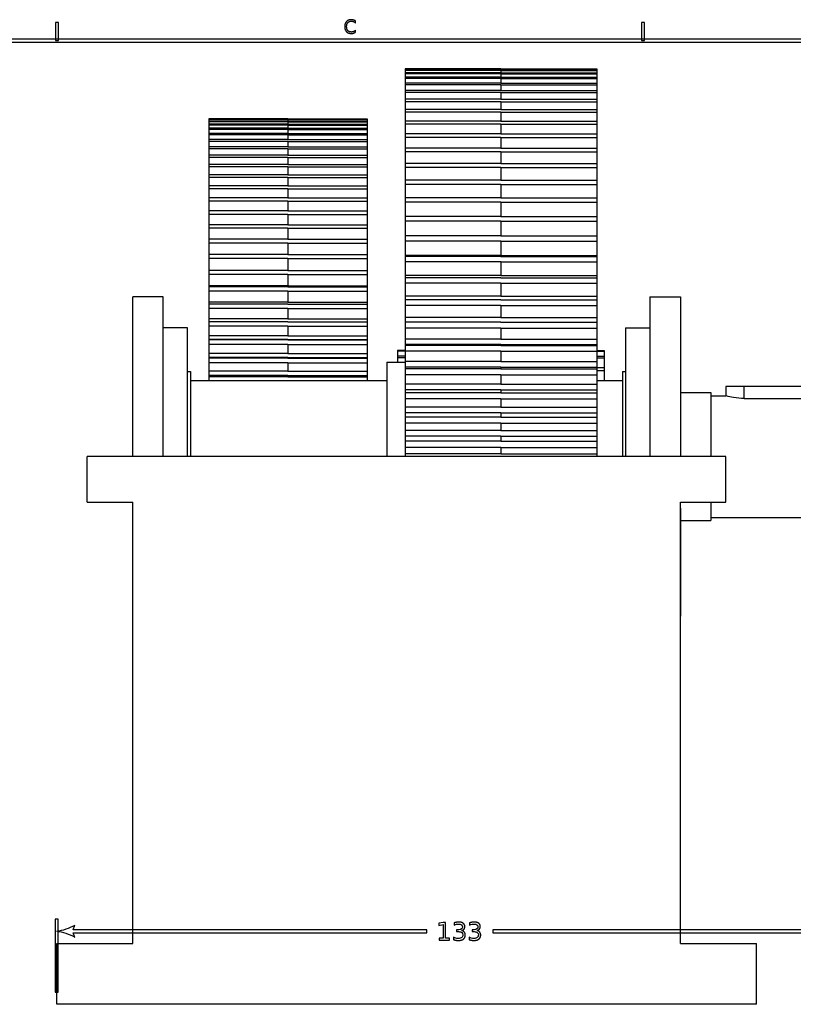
# Model space of a CAD drawing. Header units: millimetres. Extents: x -292 to 292, y -196 to 196.
# Tile 13 of 14: x -6 to 121, y 34 to 196. Entities that reach past the tile are written whole.
import ezdxf

# ---------------------------------------------------------------- set-up
doc = ezdxf.new("R2010")
doc.units = ezdxf.units.MM
doc.layers.add('可见轮廓', color=7, linetype='Continuous')

msp = doc.modelspace()

# ---------------------------------------------------------------- linework, layer by layer
at = {"layer": '可见轮廓'}
for p, q in [((49.05, 195.58), (49.05, 195.9)), ((-0.25, 195.67), (-0.25, 192.67)), ((0.25, 195.67), (-0.25, 195.67)), ((0.25, 192.67), (0.25, 195.67)), ((49.05, 194.05), (49.05, 194.36)), ((96.08, 195.67), (96.08, 192.67)), ((96.58, 195.67), (96.08, 195.67)), ((96.58, 192.67), (96.58, 195.67)), ((289.25, 192.92), (-289.25, 192.92)), ((-0.25, 192.67), (0.25, 192.67)), ((96.08, 192.67), (96.58, 192.67)), ((-288.75, 192.42), (288.75, 192.42)), ((72.95, 188.05), (57.2, 188.05)), ((72.95, 188.05), (57.2, 188.05)), ((72.95, 188.02), (57.2, 188.02)), ((72.95, 187.83), (57.2, 187.83)), ((72.95, 187.74), (57.2, 187.74)), ((72.95, 188.05), (88.7, 188.05)), ((72.95, 188.05), (88.7, 188.05)), ((72.95, 188.02), (88.7, 188.02)), ((72.95, 187.83), (88.7, 187.83)), ((72.95, 187.74), (88.7, 187.74)), ((72.95, 187.36), (57.2, 187.36)), ((72.95, 187.2), (57.2, 187.2)), ((72.95, 186.64), (57.2, 186.64)), ((72.95, 186.42), (57.2, 186.42)), ((72.95, 187.36), (88.7, 187.36)), ((72.95, 187.2), (88.7, 187.2)), ((72.95, 186.64), (88.7, 186.64)), ((72.95, 186.42), (88.7, 186.42)), ((72.95, 185.68), (57.2, 185.68)), ((72.95, 185.39), (57.2, 185.39)), ((72.95, 184.47), (57.2, 184.47)), ((72.95, 185.68), (88.7, 185.68)), ((72.95, 185.39), (88.7, 185.39)), ((72.95, 184.47), (88.7, 184.47)), ((72.95, 184.13), (57.2, 184.13)), ((72.95, 183.02), (57.2, 183.02)), ((72.95, 184.13), (88.7, 184.13)), ((72.95, 183.02), (88.7, 183.02)), ((72.95, 182.62), (57.2, 182.62)), ((72.95, 181.35), (57.2, 181.35)), ((72.95, 182.62), (88.7, 182.62)), ((72.95, 181.35), (88.7, 181.35)), ((37.95, 179.82), (24.95, 179.82)), ((37.95, 179.81), (24.95, 179.81)), ((37.95, 179.7), (24.95, 179.7)), ((37.95, 179.64), (24.95, 179.64)), ((37.95, 179.82), (50.95, 179.82)), ((37.95, 179.81), (50.95, 179.81)), ((37.95, 179.7), (50.95, 179.7)), ((37.95, 179.64), (50.95, 179.64)), ((72.95, 180.89), (57.2, 180.89)), ((72.95, 180.89), (88.7, 180.89)), ((37.95, 179.4), (24.95, 179.4)), ((37.95, 179.3), (24.95, 179.3)), ((37.95, 178.92), (24.95, 178.92)), ((37.95, 178.77), (24.95, 178.77)), ((37.95, 178.26), (24.95, 178.26)), ((37.95, 178.06), (24.95, 178.06)), ((37.95, 179.4), (50.95, 179.4)), ((37.95, 179.3), (50.95, 179.3)), ((37.95, 178.92), (50.95, 178.92)), ((37.95, 178.77), (50.95, 178.77)), ((37.95, 178.26), (50.95, 178.26)), ((37.95, 178.06), (50.95, 178.06)), ((72.95, 179.45), (57.2, 179.45)), ((72.95, 178.93), (57.2, 178.93)), ((72.95, 179.45), (88.7, 179.45)), ((72.95, 178.93), (88.7, 178.93)), ((37.95, 177.42), (24.95, 177.42)), ((37.95, 177.17), (24.95, 177.17)), ((37.95, 176.4), (24.95, 176.4)), ((37.95, 177.42), (50.95, 177.42)), ((37.95, 177.17), (50.95, 177.17)), ((37.95, 176.4), (50.95, 176.4)), ((72.95, 177.33), (57.2, 177.33)), ((72.95, 176.76), (57.2, 176.76)), ((72.95, 177.33), (88.7, 177.33)), ((72.95, 176.76), (88.7, 176.76)), ((37.95, 176.11), (24.95, 176.11)), ((37.95, 175.21), (24.95, 175.21)), ((37.95, 174.88), (24.95, 174.88)), ((37.95, 176.11), (50.95, 176.11)), ((37.95, 175.21), (50.95, 175.21)), ((37.95, 174.88), (50.95, 174.88)), ((72.95, 175), (57.2, 175)), ((72.95, 175), (88.7, 175)), ((37.95, 173.84), (24.95, 173.84)), ((37.95, 173.47), (24.95, 173.47)), ((37.95, 173.84), (50.95, 173.84)), ((37.95, 173.47), (50.95, 173.47)), ((72.95, 174.38), (57.2, 174.38)), ((72.95, 174.38), (88.7, 174.38)), ((37.95, 172.32), (24.95, 172.32)), ((37.95, 171.91), (24.95, 171.91)), ((37.95, 172.32), (50.95, 172.32)), ((37.95, 171.91), (50.95, 171.91)), ((72.95, 172.47), (57.2, 172.47)), ((72.95, 171.8), (57.2, 171.8)), ((72.95, 172.47), (88.7, 172.47)), ((72.95, 171.8), (88.7, 171.8)), ((37.95, 170.63), (24.95, 170.63)), ((37.95, 170.18), (24.95, 170.18)), ((37.95, 170.63), (50.95, 170.63)), ((37.95, 170.18), (50.95, 170.18)), ((37.95, 168.8), (24.95, 168.8)), ((37.95, 168.31), (24.95, 168.31)), ((37.95, 168.8), (50.95, 168.8)), ((37.95, 168.31), (50.95, 168.31)), ((72.95, 169.75), (57.2, 169.75)), ((72.95, 169.04), (57.2, 169.04)), ((72.95, 169.75), (88.7, 169.75)), ((72.95, 169.04), (88.7, 169.04)), ((37.95, 166.81), (24.95, 166.81)), ((37.95, 166.81), (50.95, 166.81)), ((72.95, 166.85), (57.2, 166.85)), ((72.95, 166.85), (88.7, 166.85)), ((37.95, 166.28), (24.95, 166.28)), ((37.95, 166.28), (50.95, 166.28)), ((72.95, 166.1), (57.2, 166.1)), ((72.95, 166.1), (88.7, 166.1)), ((37.95, 164.68), (24.95, 164.68)), ((37.95, 164.12), (24.95, 164.12)), ((37.95, 164.68), (50.95, 164.68)), ((37.95, 164.12), (50.95, 164.12)), ((72.95, 163.79), (57.2, 163.79)), ((72.95, 163.79), (88.7, 163.79)), ((37.95, 162.42), (24.95, 162.42)), ((37.95, 161.83), (24.95, 161.83)), ((37.95, 162.42), (50.95, 162.42)), ((37.95, 161.83), (50.95, 161.83)), ((72.95, 162.99), (57.2, 162.99)), ((72.95, 162.99), (88.7, 162.99)), ((72.95, 160.57), (57.2, 160.57)), ((72.95, 160.57), (88.7, 160.57)), ((37.95, 160.03), (24.95, 160.03)), ((37.95, 159.41), (24.95, 159.41)), ((37.95, 160.03), (50.95, 160.03)), ((37.95, 159.41), (50.95, 159.41)), ((72.95, 159.73), (57.2, 159.73)), ((72.95, 159.73), (88.7, 159.73)), ((37.95, 157.52), (24.95, 157.52)), ((37.95, 157.52), (50.95, 157.52)), ((72.95, 157.36), (57.2, 157.36)), ((72.95, 157.2), (57.2, 157.2)), ((72.95, 157.36), (88.7, 157.36)), ((72.95, 157.2), (88.7, 157.2)), ((37.95, 156.87), (24.95, 156.87)), ((37.95, 156.87), (50.95, 156.87)), ((72.95, 156.33), (57.2, 156.33)), ((72.95, 156.33), (88.7, 156.33)), ((37.95, 154.92), (24.95, 154.92)), ((37.95, 154.91), (24.95, 154.91)), ((37.95, 154.23), (24.95, 154.23)), ((37.95, 154.92), (50.95, 154.92)), ((37.95, 154.91), (50.95, 154.91)), ((37.95, 154.23), (50.95, 154.23)), ((72.95, 154.08), (57.2, 154.08)), ((72.95, 153.71), (57.2, 153.71)), ((72.95, 154.08), (88.7, 154.08)), ((72.95, 153.71), (88.7, 153.71)), ((37.95, 152.35), (24.95, 152.35)), ((37.95, 152.19), (24.95, 152.19)), ((37.95, 152.35), (50.95, 152.35)), ((37.95, 152.19), (50.95, 152.19)), ((72.95, 152.81), (57.2, 152.81)), ((72.95, 152.81), (88.7, 152.81)), ((17.45, 150.57), (12.45, 150.57)), ((37.95, 151.49), (24.95, 151.49)), ((37.95, 151.49), (50.95, 151.49)), ((72.95, 150.68), (57.2, 150.68)), ((72.95, 150.68), (88.7, 150.68)), ((97.45, 150.57), (102.45, 150.57)), ((37.95, 149.7), (24.95, 149.7)), ((37.95, 149.38), (24.95, 149.38)), ((37.95, 149.7), (50.95, 149.7)), ((37.95, 149.38), (50.95, 149.38)), ((72.95, 150.1), (57.2, 150.1)), ((72.95, 149.17), (57.2, 149.17)), ((72.95, 150.1), (88.7, 150.1)), ((72.95, 149.17), (88.7, 149.17)), ((37.95, 148.65), (24.95, 148.65)), ((37.95, 148.65), (50.95, 148.65)), ((37.95, 146.96), (24.95, 146.96)), ((37.95, 146.48), (24.95, 146.48)), ((37.95, 145.74), (24.95, 145.74)), ((37.95, 146.96), (50.95, 146.96)), ((37.95, 146.48), (50.95, 146.48)), ((37.95, 145.74), (50.95, 145.74)), ((72.95, 147.18), (57.2, 147.18)), ((72.95, 146.39), (57.2, 146.39)), ((72.95, 147.18), (88.7, 147.18)), ((72.95, 146.39), (88.7, 146.39)), ((21.45, 145.47), (17.45, 145.47)), ((37.95, 144.15), (24.95, 144.15)), ((37.95, 144.15), (50.95, 144.15)), ((72.95, 145.44), (57.2, 145.44)), ((72.95, 145.44), (88.7, 145.44)), ((93.45, 145.47), (97.45, 145.47)), ((37.95, 143.51), (24.95, 143.51)), ((37.95, 142.75), (24.95, 142.75)), ((37.95, 143.51), (50.95, 143.51)), ((37.95, 142.75), (50.95, 142.75)), ((72.95, 143.59), (57.2, 143.59)), ((72.95, 142.59), (57.2, 142.59)), ((72.95, 143.59), (88.7, 143.59)), ((72.95, 142.59), (88.7, 142.59)), ((37.95, 141.27), (24.95, 141.27)), ((37.95, 141.27), (50.95, 141.27)), ((57.2, 141.74), (55.95, 141.74)), ((57.2, 141.63), (55.95, 141.63)), ((57.2, 140.84), (55.95, 140.84)), ((72.95, 141.62), (57.2, 141.62)), ((72.95, 141.62), (88.7, 141.62)), ((88.7, 141.74), (89.95, 141.74)), ((88.7, 141.63), (89.95, 141.63)), ((88.7, 140.84), (89.95, 140.84)), ((37.95, 140.48), (24.95, 140.48)), ((37.95, 139.71), (24.95, 139.71)), ((37.95, 140.48), (50.95, 140.48)), ((37.95, 139.71), (50.95, 139.71)), ((54.2, 139.82), (57.2, 139.82)), ((57.2, 140.52), (55.95, 140.52)), ((72.95, 139.92), (57.2, 139.92)), ((72.95, 139.92), (88.7, 139.92)), ((88.7, 140.52), (89.95, 140.52)), ((21.45, 138.32), (21.95, 138.32)), ((37.95, 138.33), (24.95, 138.33)), ((37.95, 137.62), (24.95, 137.62)), ((37.95, 138.33), (50.95, 138.33)), ((37.95, 137.62), (50.95, 137.62)), ((72.95, 139.03), (57.2, 139.03)), ((72.95, 138.72), (57.2, 138.72)), ((72.95, 137.73), (57.2, 137.73)), ((72.95, 139.03), (88.7, 139.03)), ((72.95, 138.72), (88.7, 138.72)), ((72.95, 137.73), (88.7, 137.73)), ((88.7, 138.97), (89.95, 138.97)), ((88.7, 138.46), (89.95, 138.46)), ((92.95, 138.32), (93.45, 138.32)), ((21.95, 136.82), (54.2, 136.82)), ((37.95, 137.4), (24.95, 137.4)), ((37.95, 137.4), (50.95, 137.4)), ((72.95, 136.19), (57.2, 136.19)), ((72.95, 136.19), (88.7, 136.19)), ((88.7, 136.82), (92.95, 136.82)), ((72.95, 135.28), (57.2, 135.28)), ((72.95, 134.79), (57.2, 134.79)), ((72.95, 135.28), (88.7, 135.28)), ((72.95, 134.79), (88.7, 134.79)), ((102.45, 134.82), (107.45, 134.82)), ((107.45, 134.32), (109.95, 134.32)), ((109.95, 135.82), (109.95, 134.32)), ((126.95, 135.82), (112.95, 135.82)), ((112.95, 133.86), (112.95, 135.82)), ((72.95, 133.79), (57.2, 133.79)), ((72.95, 133.79), (88.7, 133.79)), ((112.95, 133.86), (126.95, 133.86)), ((72.95, 132.41), (57.2, 132.41)), ((72.95, 131.5), (57.2, 131.5)), ((72.95, 132.41), (88.7, 132.41)), ((72.95, 131.5), (88.7, 131.5)), ((72.95, 130.82), (57.2, 130.82)), ((72.95, 129.82), (57.2, 129.82)), ((72.95, 130.82), (88.7, 130.82)), ((72.95, 129.82), (88.7, 129.82)), ((72.95, 128.6), (57.2, 128.6)), ((72.95, 128.6), (88.7, 128.6)), ((72.95, 127.69), (57.2, 127.69)), ((72.95, 126.83), (57.2, 126.83)), ((72.95, 127.69), (88.7, 127.69)), ((72.95, 126.83), (88.7, 126.83)), ((72.95, 125.82), (57.2, 125.82)), ((72.95, 124.78), (57.2, 124.78)), ((72.95, 125.82), (88.7, 125.82)), ((72.95, 124.78), (88.7, 124.78)), ((109.95, 124.32), (4.95, 124.32)), ((4.95, 116.82), (4.95, 124.32)), ((109.95, 116.82), (109.95, 124.32)), ((4.95, 116.82), (12.45, 116.82)), ((12.45, 44.32), (12.45, 116.82)), ((102.45, 44.32), (102.45, 116.82)), ((102.45, 116.82), (109.95, 116.82)), ((102.45, 113.82), (107.45, 113.82)), ((107.45, 114.32), (131.7, 114.32)), ((-0.3, 48.32), (-0.3, 36.32)), ((0.2, 48.32), (-0.3, 48.32)), ((0.2, 36.32), (0.2, 48.32)), ((2.67, 46.57), (2.95, 47.32)), ((63.46, 47.78), (62.77, 47.64)), ((62.77, 47.64), (62.77, 47.28)), ((62.77, 47.28), (63.47, 47.42)), ((63.86, 47.78), (63.46, 47.78)), ((63.47, 47.42), (63.47, 45.19)), ((63.86, 45.19), (63.86, 47.78)), ((65.26, 47.71), (65.26, 47.35)), ((67.81, 47.71), (67.81, 47.35)), ((60.77, 46.57), (2.67, 46.57)), ((2.95, 45.32), (2.67, 46.07)), ((2.67, 46.07), (60.77, 46.07)), ((60.77, 46.07), (60.77, 46.57)), ((65.18, 45.33), (65.18, 44.95)), ((65.68, 46.58), (65.68, 46.26)), ((66.04, 46.58), (65.68, 46.58)), ((65.68, 46.26), (66.02, 46.26)), ((67.72, 45.33), (67.72, 44.95)), ((68.22, 46.58), (68.22, 46.26)), ((68.58, 46.58), (68.22, 46.58)), ((68.22, 46.26), (68.56, 46.26)), ((129.73, 46.57), (71.64, 46.57)), ((71.64, 46.57), (71.64, 46.07)), ((71.64, 46.07), (129.73, 46.07)), ((-0.05, 34.32), (-0.05, 44.32)), ((-0.05, 44.32), (12.45, 44.32)), ((62.82, 45.19), (62.82, 44.86)), ((63.47, 45.19), (62.82, 45.19)), ((62.82, 44.86), (64.5, 44.86)), ((64.5, 45.19), (63.86, 45.19)), ((64.5, 44.86), (64.5, 45.19)), ((102.45, 44.32), (114.95, 44.32)), ((114.95, 34.32), (114.95, 44.32)), ((-0.3, 36.32), (0.2, 36.32)), ((114.95, 34.32), (-0.05, 34.32))]:
    msp.add_line(p, q, dxfattribs=at)
for centre, start, end in [((-1.71, 56.32), -80.5377, -62.5924), ((-1.71, 36.32), 62.5924, 80.5377)]:
    msp.add_arc(centre, 10.14, start, end, dxfattribs=at)
for points, degree, knots in [([(49.05, 195.9), (48.75, 196.1), (48.36, 196.1), (47.86, 196.1), (47.57, 195.8), (47.29, 195.5), (47.29, 194.97), (47.29, 194.44), (47.57, 194.14), (47.86, 193.84), (48.36, 193.84), (48.74, 193.84), (49.05, 194.05)], 2, [0, 0, 0, 2, 2, 4.529851, 4.529851, 7.059701, 7.059701, 9.582525, 9.582525, 12.105348, 12.105348, 14.070025, 14.070025, 14.070025]), ([(49.05, 194.36), (48.75, 194.08), (48.37, 194.08), (48, 194.08), (47.8, 194.31), (47.6, 194.54), (47.6, 194.97), (47.6, 195.4), (47.8, 195.63), (48, 195.86), (48.37, 195.86), (48.75, 195.86), (49.05, 195.58)], 2, [0, 0, 0, 2, 2, 3.969231, 3.969231, 5.938462, 5.938462, 7.914368, 7.914368, 9.890274, 9.890274, 11.897053, 11.897053, 11.897053]), ([(112.95, 133.86), (112.35, 133.86), (111.74, 133.92), (111.21, 134.02), (110.76, 134.1), (110.34, 134.21), (110.12, 134.27), (110.01, 134.3), (109.95, 134.32), (109.95, 134.32)], 3, [0, 0, 0, 0, 0.2149686, 0.2149686, 0.2149686, 0.3998616, 0.3998616, 0.3998616, 0.4884886, 0.4884886, 0.4884886, 0.4884886]), ([(66.49, 46.44), (66.75, 46.5), (66.89, 46.67), (67.03, 46.83), (67.03, 47.08), (67.03, 47.42), (66.77, 47.63), (66.5, 47.83), (66.05, 47.83), (65.71, 47.83), (65.26, 47.71)], 2, [0, 0, 0, 1, 1, 2, 2, 3.435484, 3.435484, 4.870968, 4.870968, 5.981907, 5.981907, 5.981907]), ([(65.26, 47.35), (65.56, 47.45), (65.8, 47.5), (66.02, 47.5), (66.22, 47.5), (66.37, 47.46), (66.48, 47.38), (66.58, 47.3), (66.63, 47.18), (66.63, 47.03), (66.64, 46.74), (66.42, 46.58), (66.04, 46.58)], 3, [0, 0, 0, 0, 2, 2, 2, 3.831325, 3.831325, 3.831325, 5.662651, 5.662651, 5.662651, 9.229754, 9.229754, 9.229754, 9.229754]), ([(69.04, 46.44), (69.29, 46.5), (69.43, 46.67), (69.57, 46.83), (69.57, 47.08), (69.57, 47.42), (69.31, 47.63), (69.05, 47.83), (68.6, 47.83), (68.25, 47.83), (67.81, 47.71)], 2, [0, 0, 0, 1, 1, 2, 2, 3.435484, 3.435484, 4.870968, 4.870968, 5.981907, 5.981907, 5.981907]), ([(67.81, 47.35), (68.11, 47.45), (68.35, 47.5), (68.56, 47.5), (68.76, 47.5), (68.91, 47.46), (69.02, 47.38), (69.13, 47.3), (69.18, 47.18), (69.18, 47.03), (69.18, 46.74), (68.97, 46.58), (68.58, 46.58)], 3, [0, 0, 0, 0, 2, 2, 2, 3.831325, 3.831325, 3.831325, 5.662651, 5.662651, 5.662651, 9.229754, 9.229754, 9.229754, 9.229754]), ([(65.18, 44.95), (65.59, 44.81), (65.96, 44.81), (66.5, 44.81), (66.8, 45.04), (67.1, 45.28), (67.1, 45.71), (67.1, 45.99), (66.94, 46.18), (66.78, 46.37), (66.49, 46.44)], 2, [0, 0, 0, 2, 2, 4.978723, 4.978723, 7.957447, 7.957447, 9.898334, 9.898334, 11.839222, 11.839222, 11.839222]), ([(66.02, 46.26), (66.23, 46.26), (66.4, 46.21), (66.52, 46.11), (66.64, 46.02), (66.7, 45.88), (66.7, 45.71), (66.7, 45.52), (66.64, 45.38), (66.51, 45.28), (66.38, 45.19), (66.19, 45.14), (65.94, 45.14), (65.66, 45.14), (65.39, 45.2), (65.18, 45.33)], 3, [0, 0, 0, 0, 1, 1, 1, 2, 2, 2, 3.083333, 3.083333, 3.083333, 4.166667, 4.166667, 4.166667, 5.409649, 5.409649, 5.409649, 5.409649]), ([(67.72, 44.95), (68.13, 44.81), (68.5, 44.81), (69.05, 44.81), (69.34, 45.04), (69.64, 45.28), (69.64, 45.71), (69.64, 45.99), (69.48, 46.18), (69.32, 46.37), (69.04, 46.44)], 2, [0, 0, 0, 2, 2, 4.978723, 4.978723, 7.957447, 7.957447, 9.898334, 9.898334, 11.839222, 11.839222, 11.839222]), ([(68.56, 46.26), (68.78, 46.26), (68.95, 46.21), (69.07, 46.11), (69.19, 46.02), (69.25, 45.88), (69.25, 45.71), (69.25, 45.52), (69.18, 45.38), (69.05, 45.28), (68.92, 45.19), (68.74, 45.14), (68.49, 45.14), (68.21, 45.14), (67.94, 45.2), (67.72, 45.33)], 3, [0, 0, 0, 0, 1, 1, 1, 2, 2, 2, 3.083333, 3.083333, 3.083333, 4.166667, 4.166667, 4.166667, 5.409649, 5.409649, 5.409649, 5.409649])]:
    msp.add_open_spline(points, degree=degree, knots=knots, dxfattribs=at)
for points, degree in [([(57.2, 188.05), (57.2, 188.04), (57.2, 188.02)], 2), ([(57.2, 188.02), (57.2, 187.83)], 1), ([(57.2, 187.83), (57.2, 187.79), (57.2, 187.74)], 2), ([(57.2, 187.74), (57.2, 187.36)], 1), ([(72.95, 188.02), (72.95, 187.83)], 1), ([(72.95, 187.74), (72.95, 187.36)], 1), ([(88.7, 188.05), (88.7, 188.04), (88.7, 188.02)], 2), ([(88.7, 188.02), (88.7, 187.83)], 1), ([(88.7, 187.83), (88.7, 187.79), (88.7, 187.74)], 2), ([(88.7, 187.74), (88.7, 187.36)], 1), ([(57.2, 187.36), (57.2, 187.29), (57.2, 187.2)], 2), ([(57.2, 187.2), (57.2, 186.64)], 1), ([(57.2, 186.64), (57.2, 186.54), (57.2, 186.42)], 2), ([(57.2, 186.42), (57.2, 185.68)], 1), ([(72.95, 187.2), (72.95, 186.64)], 1), ([(72.95, 186.42), (72.95, 185.68)], 1), ([(88.7, 187.36), (88.7, 187.29), (88.7, 187.2)], 2), ([(88.7, 187.2), (88.7, 186.64)], 1), ([(88.7, 186.64), (88.7, 186.54), (88.7, 186.42)], 2), ([(88.7, 186.42), (88.7, 185.68)], 1), ([(57.2, 185.68), (57.2, 185.54), (57.2, 185.39)], 2), ([(57.2, 185.39), (57.2, 184.47)], 1), ([(57.2, 184.47), (57.2, 184.3), (57.2, 184.13)], 2), ([(72.95, 185.39), (72.95, 184.47)], 1), ([(88.7, 185.68), (88.7, 185.54), (88.7, 185.39)], 2), ([(88.7, 185.39), (88.7, 184.47)], 1), ([(88.7, 184.47), (88.7, 184.3), (88.7, 184.13)], 2), ([(57.2, 184.13), (57.2, 183.02)], 1), ([(57.2, 183.02), (57.2, 182.83), (57.2, 182.62)], 2), ([(72.95, 184.13), (72.95, 183.02)], 1), ([(88.7, 184.13), (88.7, 183.02)], 1), ([(88.7, 183.02), (88.7, 182.83), (88.7, 182.62)], 2), ([(57.2, 182.62), (57.2, 181.35)], 1), ([(57.2, 181.35), (57.2, 181.12), (57.2, 180.89)], 2), ([(72.95, 182.62), (72.95, 181.35)], 1), ([(88.7, 182.62), (88.7, 181.35)], 1), ([(88.7, 181.35), (88.7, 181.12), (88.7, 180.89)], 2), ([(24.95, 179.82), (24.95, 179.81), (24.95, 179.81)], 2), ([(24.95, 179.81), (24.95, 179.7)], 1), ([(24.95, 179.7), (24.95, 179.68), (24.95, 179.64)], 2), ([(24.95, 179.64), (24.95, 179.4)], 1), ([(37.95, 179.81), (37.95, 179.7)], 1), ([(37.95, 179.64), (37.95, 179.4)], 1), ([(50.95, 179.82), (50.95, 179.81), (50.95, 179.81)], 2), ([(50.95, 179.81), (50.95, 179.7)], 1), ([(50.95, 179.7), (50.95, 179.68), (50.95, 179.64)], 2), ([(50.95, 179.64), (50.95, 179.4)], 1), ([(57.2, 180.89), (57.2, 180.17), (57.2, 179.45)], 2), ([(72.95, 180.89), (72.95, 180.17), (72.95, 179.45)], 2), ([(88.7, 180.89), (88.7, 180.17), (88.7, 179.45)], 2), ([(24.95, 179.4), (24.95, 179.35), (24.95, 179.3)], 2), ([(24.95, 179.3), (24.95, 178.92)], 1), ([(24.95, 178.92), (24.95, 178.85), (24.95, 178.77)], 2), ([(24.95, 178.77), (24.95, 178.26)], 1), ([(24.95, 178.26), (24.95, 178.16), (24.95, 178.06)], 2), ([(24.95, 178.06), (24.95, 177.42)], 1), ([(37.95, 179.3), (37.95, 178.92)], 1), ([(37.95, 178.77), (37.95, 178.26)], 1), ([(37.95, 178.06), (37.95, 177.42)], 1), ([(50.95, 179.4), (50.95, 179.35), (50.95, 179.3)], 2), ([(50.95, 179.3), (50.95, 178.92)], 1), ([(50.95, 178.92), (50.95, 178.85), (50.95, 178.77)], 2), ([(50.95, 178.77), (50.95, 178.26)], 1), ([(50.95, 178.26), (50.95, 178.16), (50.95, 178.06)], 2), ([(50.95, 178.06), (50.95, 177.42)], 1), ([(57.2, 179.45), (57.2, 179.19), (57.2, 178.93)], 2), ([(57.2, 178.93), (57.2, 178.12), (57.2, 177.33)], 2), ([(72.95, 178.93), (72.95, 178.12), (72.95, 177.33)], 2), ([(88.7, 179.45), (88.7, 179.19), (88.7, 178.93)], 2), ([(88.7, 178.93), (88.7, 178.12), (88.7, 177.33)], 2), ([(24.95, 177.42), (24.95, 177.3), (24.95, 177.17)], 2), ([(24.95, 177.17), (24.95, 176.4)], 1), ([(24.95, 176.4), (24.95, 176.26), (24.95, 176.11)], 2), ([(37.95, 177.17), (37.95, 176.4)], 1), ([(50.95, 177.42), (50.95, 177.3), (50.95, 177.17)], 2), ([(50.95, 177.17), (50.95, 176.4)], 1), ([(50.95, 176.4), (50.95, 176.26), (50.95, 176.11)], 2), ([(57.2, 177.33), (57.2, 177.05), (57.2, 176.76)], 2), ([(57.2, 176.76), (57.2, 175.87), (57.2, 175)], 2), ([(72.95, 176.76), (72.95, 175.87), (72.95, 175)], 2), ([(88.7, 177.33), (88.7, 177.05), (88.7, 176.76)], 2), ([(88.7, 176.76), (88.7, 175.87), (88.7, 175)], 2), ([(24.95, 176.11), (24.95, 175.21)], 1), ([(24.95, 175.21), (24.95, 175.04), (24.95, 174.88)], 2), ([(24.95, 174.88), (24.95, 173.84)], 1), ([(37.95, 176.11), (37.95, 175.21)], 1), ([(37.95, 174.88), (37.95, 173.84)], 1), ([(50.95, 176.11), (50.95, 175.21)], 1), ([(50.95, 175.21), (50.95, 175.04), (50.95, 174.88)], 2), ([(50.95, 174.88), (50.95, 173.84)], 1), ([(57.2, 175), (57.2, 174.69), (57.2, 174.38)], 2), ([(88.7, 175), (88.7, 174.69), (88.7, 174.38)], 2), ([(24.95, 173.84), (24.95, 173.66), (24.95, 173.47)], 2), ([(24.95, 173.47), (24.95, 172.89), (24.95, 172.32)], 2), ([(37.95, 173.47), (37.95, 172.89), (37.95, 172.32)], 2), ([(50.95, 173.84), (50.95, 173.66), (50.95, 173.47)], 2), ([(50.95, 173.47), (50.95, 172.89), (50.95, 172.32)], 2), ([(57.2, 174.38), (57.2, 173.41), (57.2, 172.47)], 2), ([(72.95, 174.38), (72.95, 173.41), (72.95, 172.47)], 2), ([(88.7, 174.38), (88.7, 173.41), (88.7, 172.47)], 2), ([(24.95, 172.32), (24.95, 172.12), (24.95, 171.91)], 2), ([(24.95, 171.91), (24.95, 171.27), (24.95, 170.63)], 2), ([(37.95, 171.91), (37.95, 171.27), (37.95, 170.63)], 2), ([(50.95, 172.32), (50.95, 172.12), (50.95, 171.91)], 2), ([(50.95, 171.91), (50.95, 171.27), (50.95, 170.63)], 2), ([(57.2, 172.47), (57.2, 172.14), (57.2, 171.8)], 2), ([(57.2, 171.8), (57.2, 170.76), (57.2, 169.75)], 2), ([(72.95, 171.8), (72.95, 170.76), (72.95, 169.75)], 2), ([(88.7, 172.47), (88.7, 172.14), (88.7, 171.8)], 2), ([(88.7, 171.8), (88.7, 170.76), (88.7, 169.75)], 2), ([(24.95, 170.63), (24.95, 170.41), (24.95, 170.18)], 2), ([(24.95, 170.18), (24.95, 169.48), (24.95, 168.8)], 2), ([(37.95, 170.18), (37.95, 169.48), (37.95, 168.8)], 2), ([(50.95, 170.63), (50.95, 170.41), (50.95, 170.18)], 2), ([(50.95, 170.18), (50.95, 169.48), (50.95, 168.8)], 2), ([(24.95, 168.8), (24.95, 168.55), (24.95, 168.31)], 2), ([(24.95, 168.31), (24.95, 167.55), (24.95, 166.81)], 2), ([(37.95, 168.31), (37.95, 167.55), (37.95, 166.81)], 2), ([(50.95, 168.8), (50.95, 168.55), (50.95, 168.31)], 2), ([(50.95, 168.31), (50.95, 167.55), (50.95, 166.81)], 2), ([(57.2, 169.75), (57.2, 169.4), (57.2, 169.04)], 2), ([(57.2, 169.04), (57.2, 167.92), (57.2, 166.85)], 2), ([(72.95, 169.04), (72.95, 167.92), (72.95, 166.85)], 2), ([(88.7, 169.75), (88.7, 169.4), (88.7, 169.04)], 2), ([(88.7, 169.04), (88.7, 167.92), (88.7, 166.85)], 2), ([(24.95, 166.81), (24.95, 166.55), (24.95, 166.28)], 2), ([(50.95, 166.81), (50.95, 166.55), (50.95, 166.28)], 2), ([(57.2, 166.85), (57.2, 166.48), (57.2, 166.1)], 2), ([(88.7, 166.85), (88.7, 166.48), (88.7, 166.1)], 2), ([(24.95, 166.28), (24.95, 165.47), (24.95, 164.68)], 2), ([(37.95, 166.28), (37.95, 165.47), (37.95, 164.68)], 2), ([(50.95, 166.28), (50.95, 165.47), (50.95, 164.68)], 2), ([(57.2, 166.1), (57.2, 164.9), (57.2, 163.79)], 2), ([(72.95, 166.1), (72.95, 164.9), (72.95, 163.79)], 2), ([(88.7, 166.1), (88.7, 164.9), (88.7, 163.79)], 2), ([(24.95, 164.68), (24.95, 164.4), (24.95, 164.12)], 2), ([(24.95, 164.12), (24.95, 163.25), (24.95, 162.42)], 2), ([(37.95, 164.12), (37.95, 163.25), (37.95, 162.42)], 2), ([(50.95, 164.68), (50.95, 164.4), (50.95, 164.12)], 2), ([(50.95, 164.12), (50.95, 163.25), (50.95, 162.42)], 2), ([(57.2, 163.79), (57.2, 163.39), (57.2, 162.99)], 2), ([(88.7, 163.79), (88.7, 163.39), (88.7, 162.99)], 2), ([(24.95, 162.42), (24.95, 162.13), (24.95, 161.83)], 2), ([(24.95, 161.83), (24.95, 160.9), (24.95, 160.03)], 2), ([(37.95, 161.83), (37.95, 160.9), (37.95, 160.03)], 2), ([(50.95, 162.42), (50.95, 162.13), (50.95, 161.83)], 2), ([(50.95, 161.83), (50.95, 160.9), (50.95, 160.03)], 2), ([(57.2, 162.99), (57.2, 162.15), (57.2, 161.33), (57.2, 160.57)], 3), ([(72.95, 162.99), (72.95, 162.15), (72.95, 161.33), (72.95, 160.57)], 3), ([(88.7, 162.99), (88.7, 162.15), (88.7, 161.33), (88.7, 160.57)], 3), ([(57.2, 160.57), (57.2, 160.15), (57.2, 159.73)], 2), ([(88.7, 160.57), (88.7, 160.15), (88.7, 159.73)], 2), ([(24.95, 160.03), (24.95, 159.41)], 1), ([(24.95, 159.41), (24.95, 158.43), (24.95, 157.52)], 2), ([(37.95, 159.41), (37.95, 158.43), (37.95, 157.52)], 2), ([(50.95, 160.03), (50.95, 159.41)], 1), ([(50.95, 159.41), (50.95, 158.43), (50.95, 157.52)], 2), ([(57.2, 159.73), (57.2, 158.9), (57.2, 158.1), (57.2, 157.36)], 3), ([(72.95, 159.73), (72.95, 158.9), (72.95, 158.1), (72.95, 157.36)], 3), ([(88.7, 159.73), (88.7, 158.9), (88.7, 158.1), (88.7, 157.36)], 3), ([(24.95, 157.52), (24.95, 156.87)], 1), ([(50.95, 157.52), (50.95, 156.87)], 1), ([(57.2, 157.36), (57.2, 157.2)], 1), ([(57.2, 157.2), (57.2, 156.77), (57.2, 156.33)], 2), ([(88.7, 157.36), (88.7, 157.2)], 1), ([(88.7, 157.2), (88.7, 156.77), (88.7, 156.33)], 2), ([(24.95, 156.87), (24.95, 155.85), (24.95, 154.92)], 2), ([(37.95, 156.87), (37.95, 155.85), (37.95, 154.92)], 2), ([(50.95, 156.87), (50.95, 155.85), (50.95, 154.92)], 2), ([(57.2, 156.33), (57.2, 155.54), (57.2, 154.78), (57.2, 154.08)], 3), ([(72.95, 156.33), (72.95, 155.54), (72.95, 154.78), (72.95, 154.08)], 3), ([(88.7, 156.33), (88.7, 155.54), (88.7, 154.78), (88.7, 154.08)], 3), ([(24.95, 154.92), (24.95, 154.91)], 1), ([(24.95, 154.91), (24.95, 154.23)], 1), ([(24.95, 154.23), (24.95, 153.24), (24.95, 152.35)], 2), ([(37.95, 154.23), (37.95, 153.24), (37.95, 152.35)], 2), ([(50.95, 154.92), (50.95, 154.91)], 1), ([(50.95, 154.91), (50.95, 154.23)], 1), ([(50.95, 154.23), (50.95, 153.24), (50.95, 152.35)], 2), ([(57.2, 154.08), (57.2, 153.71)], 1), ([(57.2, 153.71), (57.2, 152.81)], 1), ([(88.7, 154.08), (88.7, 153.71)], 1), ([(88.7, 153.71), (88.7, 152.81)], 1), ([(24.95, 152.35), (24.95, 152.19)], 1), ([(24.95, 152.19), (24.95, 151.49)], 1), ([(50.95, 152.35), (50.95, 152.19)], 1), ([(50.95, 152.19), (50.95, 151.49)], 1), ([(57.2, 152.81), (57.2, 152.05), (57.2, 151.34), (57.2, 150.68)], 3), ([(72.95, 152.81), (72.95, 152.05), (72.95, 151.34), (72.95, 150.68)], 3), ([(88.7, 152.81), (88.7, 152.05), (88.7, 151.34), (88.7, 150.68)], 3), ([(12.45, 124.32), (12.45, 127.26), (12.45, 130.16), (12.45, 132.99), (12.45, 135.71), (12.45, 138.28), (12.45, 140.69), (12.45, 142.88), (12.45, 144.84), (12.45, 146.55), (12.45, 147.97), (12.45, 149.1), (12.45, 149.91), (12.45, 150.4), (12.45, 150.57)], 1), ([(17.45, 124.32), (17.45, 127.26), (17.45, 130.16), (17.45, 132.99), (17.45, 135.71), (17.45, 138.28), (17.45, 140.69), (17.45, 142.88), (17.45, 144.84), (17.45, 146.55), (17.45, 147.97), (17.45, 149.1), (17.45, 149.91), (17.45, 150.4), (17.45, 150.57)], 1), ([(24.95, 151.49), (24.95, 150.54), (24.95, 149.7)], 2), ([(37.95, 151.49), (37.95, 150.54), (37.95, 149.7)], 2), ([(50.95, 151.49), (50.95, 150.54), (50.95, 149.7)], 2), ([(57.2, 150.68), (57.2, 150.1)], 1), ([(88.7, 150.68), (88.7, 150.1)], 1), ([(97.45, 150.57), (97.45, 150.4), (97.45, 149.91), (97.45, 149.1), (97.45, 147.97), (97.45, 146.55), (97.45, 144.84), (97.45, 142.88), (97.45, 140.69), (97.45, 138.28), (97.45, 135.71), (97.45, 132.99), (97.45, 130.16), (97.45, 127.26), (97.45, 124.32)], 1), ([(102.45, 150.57), (102.45, 150.4), (102.45, 149.91), (102.45, 149.1), (102.45, 147.97), (102.45, 146.55), (102.45, 144.84), (102.45, 142.88), (102.45, 140.69), (102.45, 138.28), (102.45, 135.71), (102.45, 132.99), (102.45, 130.16), (102.45, 127.26), (102.45, 124.32)], 1), ([(24.95, 149.7), (24.95, 149.38)], 1), ([(24.95, 149.38), (24.95, 148.65)], 1), ([(50.95, 149.7), (50.95, 149.38)], 1), ([(50.95, 149.38), (50.95, 148.65)], 1), ([(57.2, 150.1), (57.2, 149.17)], 1), ([(57.2, 149.17), (57.2, 148.46), (57.2, 147.79), (57.2, 147.18)], 3), ([(72.95, 149.17), (72.95, 148.46), (72.95, 147.79), (72.95, 147.18)], 3), ([(88.7, 150.1), (88.7, 149.17)], 1), ([(88.7, 149.17), (88.7, 148.46), (88.7, 147.79), (88.7, 147.18)], 3), ([(24.95, 148.65), (24.95, 147.75), (24.95, 146.96)], 2), ([(37.95, 148.65), (37.95, 147.75), (37.95, 146.96)], 2), ([(50.95, 148.65), (50.95, 147.75), (50.95, 146.96)], 2), ([(24.95, 146.96), (24.95, 146.48)], 1), ([(24.95, 146.48), (24.95, 145.74)], 1), ([(24.95, 145.74), (24.95, 144.88), (24.95, 144.15)], 2), ([(37.95, 145.74), (37.95, 144.88), (37.95, 144.15)], 2), ([(50.95, 146.96), (50.95, 146.48)], 1), ([(50.95, 146.48), (50.95, 145.74)], 1), ([(50.95, 145.74), (50.95, 144.88), (50.95, 144.15)], 2), ([(57.2, 147.18), (57.2, 146.41)], 1), ([(57.2, 146.41), (57.2, 146.41), (57.2, 146.39)], 2), ([(72.95, 146.41), (57.2, 146.41)], 1), ([(57.2, 146.39), (57.2, 145.44)], 1), ([(72.95, 146.41), (72.95, 146.41), (72.95, 146.39)], 2), ([(72.95, 146.41), (88.7, 146.41)], 1), ([(88.7, 147.18), (88.7, 146.41)], 1), ([(88.7, 146.41), (88.7, 146.41), (88.7, 146.39)], 2), ([(88.7, 146.39), (88.7, 145.44)], 1), ([(21.45, 124.32), (21.45, 126.69), (21.45, 129.03), (21.45, 131.3), (21.45, 133.5), (21.45, 135.57), (21.45, 137.51), (21.45, 139.27), (21.45, 140.85), (21.45, 142.23), (21.45, 143.37), (21.45, 144.28), (21.45, 144.94), (21.45, 145.34), (21.45, 145.47)], 1), ([(24.95, 144.15), (24.95, 143.53)], 1), ([(50.95, 144.15), (50.95, 143.53)], 1), ([(57.2, 145.44), (57.2, 144.77), (57.2, 144.14), (57.2, 143.59)], 3), ([(72.95, 145.44), (72.95, 144.77), (72.95, 144.14), (72.95, 143.59)], 3), ([(88.7, 145.44), (88.7, 144.77), (88.7, 144.14), (88.7, 143.59)], 3), ([(93.45, 145.47), (93.45, 145.34), (93.45, 144.94), (93.45, 144.28), (93.45, 143.37), (93.45, 142.23), (93.45, 140.85), (93.45, 139.27), (93.45, 137.51), (93.45, 135.57), (93.45, 133.5), (93.45, 131.3), (93.45, 129.03), (93.45, 126.69), (93.45, 124.32)], 1), ([(24.95, 143.53), (24.95, 143.53), (24.95, 143.51)], 2), ([(37.95, 143.53), (24.95, 143.53)], 1), ([(24.95, 143.51), (24.95, 142.75)], 1), ([(24.95, 142.75), (24.95, 142.22), (24.95, 141.72), (24.95, 141.27)], 3), ([(37.95, 143.53), (37.95, 143.53), (37.95, 143.51)], 2), ([(37.95, 143.53), (50.95, 143.53)], 1), ([(37.95, 142.75), (37.95, 142.22), (37.95, 141.72), (37.95, 141.27)], 3), ([(50.95, 143.53), (50.95, 143.53), (50.95, 143.51)], 2), ([(50.95, 143.51), (50.95, 142.75)], 1), ([(50.95, 142.75), (50.95, 142.22), (50.95, 141.72), (50.95, 141.27)], 3), ([(57.2, 143.59), (57.2, 142.72)], 1), ([(57.2, 142.72), (57.2, 142.72), (57.2, 142.59)], 2), ([(72.95, 142.72), (57.2, 142.72)], 1), ([(57.2, 142.59), (57.2, 141.62)], 1), ([(72.95, 142.72), (72.95, 142.72), (72.95, 142.59)], 2), ([(72.95, 142.72), (88.7, 142.72)], 1), ([(88.7, 143.59), (88.7, 142.72)], 1), ([(88.7, 142.72), (88.7, 142.72), (88.7, 142.59)], 2), ([(88.7, 142.59), (88.7, 141.62)], 1), ([(24.95, 141.27), (24.95, 140.58)], 1), ([(50.95, 141.27), (50.95, 140.58)], 1), ([(55.95, 141.74), (55.95, 141.7), (55.95, 141.63)], 2), ([(55.95, 141.63), (55.95, 141.24), (55.95, 140.84)], 2), ([(55.95, 140.84), (55.95, 140.69), (55.95, 140.52)], 2), ([(57.2, 141.62), (57.2, 141), (57.2, 140.42), (57.2, 139.92)], 3), ([(72.95, 141.62), (72.95, 141), (72.95, 140.42), (72.95, 139.92)], 3), ([(88.7, 141.62), (88.7, 141), (88.7, 140.42), (88.7, 139.92)], 3), ([(89.95, 141.74), (89.95, 141.7), (89.95, 141.63)], 2), ([(89.95, 141.63), (89.95, 141.24), (89.95, 140.84)], 2), ([(89.95, 140.84), (89.95, 140.69), (89.95, 140.52)], 2), ([(24.95, 140.58), (24.95, 140.58), (24.95, 140.48)], 2), ([(37.95, 140.58), (24.95, 140.58)], 1), ([(24.95, 140.48), (24.95, 139.71)], 1), ([(24.95, 139.71), (24.95, 139.21), (24.95, 138.74), (24.95, 138.33)], 3), ([(37.95, 140.58), (37.95, 140.58), (37.95, 140.48)], 2), ([(37.95, 140.58), (50.95, 140.58)], 1), ([(37.95, 139.71), (37.95, 139.21), (37.95, 138.74), (37.95, 138.33)], 3), ([(50.95, 140.58), (50.95, 140.58), (50.95, 140.48)], 2), ([(50.95, 140.48), (50.95, 139.71)], 1), ([(50.95, 139.71), (50.95, 139.21), (50.95, 138.74), (50.95, 138.33)], 3), ([(54.2, 139.82), (54.2, 139.72), (54.2, 139.43), (54.2, 138.95), (54.2, 138.28), (54.2, 137.44), (54.2, 136.44), (54.2, 135.28), (54.2, 133.98), (54.2, 132.57), (54.2, 131.04), (54.2, 129.44), (54.2, 127.77), (54.2, 126.05), (54.2, 124.32)], 1), ([(55.95, 140.52), (55.95, 139.82)], 1), ([(57.2, 139.92), (57.2, 139.03)], 1), ([(88.7, 139.92), (88.7, 139.03)], 1), ([(89.95, 140.52), (89.95, 139.75), (89.95, 138.97)], 2), ([(21.95, 138.32), (21.95, 138.23), (21.95, 137.97), (21.95, 137.53), (21.95, 136.93), (21.95, 136.17), (21.95, 135.26), (21.95, 134.22), (21.95, 133.05), (21.95, 131.77), (21.95, 130.39), (21.95, 128.94), (21.95, 127.43), (21.95, 125.89), (21.95, 124.32)], 1), ([(24.95, 138.33), (24.95, 137.62)], 1), ([(24.95, 137.62), (24.95, 137.6), (24.95, 137.52), (24.95, 137.4)], 3), ([(37.95, 137.62), (37.95, 137.6), (37.95, 137.52), (37.95, 137.4)], 3), ([(50.95, 138.33), (50.95, 137.62)], 1), ([(50.95, 137.62), (50.95, 137.6), (50.95, 137.52), (50.95, 137.4)], 3), ([(57.2, 139.03), (57.2, 139), (57.2, 138.89), (57.2, 138.72)], 3), ([(57.2, 138.72), (57.2, 137.73)], 1), ([(57.2, 137.73), (57.2, 137.16), (57.2, 136.64), (57.2, 136.19)], 3), ([(72.95, 139.03), (72.95, 139), (72.95, 138.89), (72.95, 138.72)], 3), ([(72.95, 137.73), (72.95, 137.16), (72.95, 136.64), (72.95, 136.19)], 3), ([(88.7, 139.03), (88.7, 139), (88.7, 138.89), (88.7, 138.72)], 3), ([(88.7, 138.72), (88.7, 137.73)], 1), ([(88.7, 137.73), (88.7, 137.16), (88.7, 136.64), (88.7, 136.19)], 3), ([(89.95, 138.97), (89.95, 138.73), (89.95, 138.46)], 2), ([(89.95, 138.46), (89.95, 137.9), (89.95, 137.34), (89.95, 136.82)], 3), ([(92.95, 138.32), (92.95, 138.23), (92.95, 137.97), (92.95, 137.53), (92.95, 136.93), (92.95, 136.17), (92.95, 135.26), (92.95, 134.22), (92.95, 133.05), (92.95, 131.77), (92.95, 130.39), (92.95, 128.94), (92.95, 127.43), (92.95, 125.89), (92.95, 124.32)], 1), ([(24.95, 137.4), (24.95, 136.82)], 1), ([(50.95, 137.4), (50.95, 136.82)], 1), ([(57.2, 136.19), (57.2, 135.28)], 1), ([(88.7, 136.19), (88.7, 135.28)], 1), ([(57.2, 135.28), (57.2, 135.2), (57.2, 135.02), (57.2, 134.79)], 3), ([(57.2, 134.79), (57.2, 133.79)], 1), ([(72.95, 135.28), (72.95, 135.2), (72.95, 135.02), (72.95, 134.79)], 3), ([(88.7, 135.28), (88.7, 135.2), (88.7, 135.02), (88.7, 134.79)], 3), ([(88.7, 134.79), (88.7, 133.79)], 1), ([(107.45, 134.82), (107.45, 134.75), (107.45, 134.56), (107.45, 134.23), (107.45, 133.78), (107.45, 133.21), (107.45, 132.53), (107.45, 131.74), (107.45, 130.87), (107.45, 129.91), (107.45, 128.87), (107.45, 127.79), (107.45, 126.66), (107.45, 125.49), (107.45, 124.32)], 1), ([(112.95, 135.82), (112.62, 135.82), (112.29, 135.82), (111.96, 135.82), (111.65, 135.82), (111.36, 135.82), (111.08, 135.82), (110.83, 135.82), (110.61, 135.82), (110.41, 135.82), (110.25, 135.82), (110.12, 135.82), (110.03, 135.82), (109.97, 135.82), (109.95, 135.82)], 1), ([(57.2, 133.79), (57.2, 133.27), (57.2, 132.8), (57.2, 132.41)], 3), ([(72.95, 133.79), (72.95, 133.27), (72.95, 132.8), (72.95, 132.41)], 3), ([(88.7, 133.79), (88.7, 133.27), (88.7, 132.8), (88.7, 132.41)], 3), ([(57.2, 132.41), (57.2, 131.5)], 1), ([(57.2, 131.5), (57.2, 131.35), (57.2, 131.11), (57.2, 130.82)], 3), ([(72.95, 131.5), (72.95, 131.35), (72.95, 131.11), (72.95, 130.82)], 3), ([(88.7, 132.41), (88.7, 131.5)], 1), ([(88.7, 131.5), (88.7, 131.35), (88.7, 131.11), (88.7, 130.82)], 3), ([(57.2, 130.82), (57.2, 129.82)], 1), ([(57.2, 129.82), (57.2, 129.35), (57.2, 128.94), (57.2, 128.6)], 3), ([(72.95, 129.82), (72.95, 129.35), (72.95, 128.94), (72.95, 128.6)], 3), ([(88.7, 130.82), (88.7, 129.82)], 1), ([(88.7, 129.82), (88.7, 129.35), (88.7, 128.94), (88.7, 128.6)], 3), ([(57.2, 128.6), (57.2, 127.69)], 1), ([(88.7, 128.6), (88.7, 127.69)], 1), ([(57.2, 127.69), (57.2, 127.47), (57.2, 127.18), (57.2, 126.83)], 3), ([(57.2, 126.83), (57.2, 125.82)], 1), ([(72.95, 127.69), (72.95, 127.47), (72.95, 127.18), (72.95, 126.83)], 3), ([(88.7, 127.69), (88.7, 127.47), (88.7, 127.18), (88.7, 126.83)], 3), ([(88.7, 126.83), (88.7, 125.82)], 1), ([(57.2, 125.82), (57.2, 125.41), (57.2, 125.05), (57.2, 124.78)], 3), ([(57.2, 124.78), (57.2, 124.32)], 1), ([(72.95, 125.82), (72.95, 125.41), (72.95, 125.05), (72.95, 124.78)], 3), ([(88.7, 125.82), (88.7, 125.41), (88.7, 125.05), (88.7, 124.78)], 3), ([(88.7, 124.78), (88.7, 124.32)], 1), ([(107.45, 116.82), (107.45, 116.42), (107.45, 116.05), (107.45, 115.71), (107.45, 115.39), (107.45, 115.1), (107.45, 114.83), (107.45, 114.6), (107.45, 114.39), (107.45, 114.22), (107.45, 114.08), (107.45, 113.96), (107.45, 113.88), (107.45, 113.83), (107.45, 113.82)], 1), ([(12.45, 98.07), (12.45, 98.17), (12.45, 98.48), (12.45, 98.99), (12.45, 99.7), (12.45, 100.61), (12.45, 101.7), (12.45, 102.96), (12.45, 104.4), (12.45, 105.99), (12.45, 107.72), (12.45, 109.59), (12.45, 111.57), (12.45, 113.65), (12.45, 115.82)], 1), ([(102.45, 115.82), (102.45, 113.65), (102.45, 111.57), (102.45, 109.59), (102.45, 107.72), (102.45, 105.99), (102.45, 104.4), (102.45, 102.96), (102.45, 101.7), (102.45, 100.61), (102.45, 99.7), (102.45, 98.99), (102.45, 98.48), (102.45, 98.17), (102.45, 98.07)], 1)]:
    msp.add_open_spline(points, degree=degree, dxfattribs=at)

doc.saveas('drawing.dxf')
